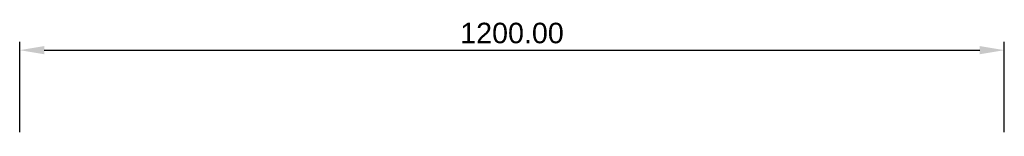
# Model space of a CAD drawing. Header units: millimetres. Extents: x 150 to 1350, y 1398 to 1540.
import ezdxf

# ---------------------------------------------------------------- set-up
doc = ezdxf.new("R2010")
doc.units = ezdxf.units.MM
doc.layers.add('Desks', color=7, linetype='Continuous', true_color=0x000000)
doc.styles.add('Millimeter Small', font='arial.ttf')
doc.dimstyles.new('Millimeter Small', dxfattribs={"dimtxt": 25, "dimasz": 30, "dimexe": 10, "dimexo": 5, "dimgap": 8, "dimtad": 1, "dimtoh": 1, "dimzin": 1, "dimdsep": 46, "dimtxsty": 'Millimeter Small', "dimcen": 25, "dimadec": 1, "dimazin": 1, "dimtfac": 1, "dimtdec": 4, "dimtix": 1, "dimtofl": 0, "dimtmove": 1, "dimatfit": 3, "dimfxl": 10, "dimtolj": 1, "dimtzin": 1, "dimarcsym": 0})

# ---------------------------------------------------------------- blocks, each defined once
blk = doc.blocks.new('*D1')
at = {"layer": 'Defpoints', "color": 0}
for p in [(1350, 1502.5), (150, 1397.5), (1350, 1397.5)]:
    blk.add_point(p, dxfattribs=at)
at = {"layer": 'Desks', "color": 0, "lineweight": -2}
for p, q in [((150, 1402.5), (150, 1512.5)), ((1350, 1402.5), (1350, 1512.5)), ((180, 1502.5), (1320, 1502.5))]:
    blk.add_line(p, q, dxfattribs=at)
at = {"layer": 'Desks', "color": 0}
for points in [[(180, 1507.5), (180, 1497.5), (150, 1502.5)], [(1320, 1497.5), (1320, 1507.5), (1350, 1502.5)]]:
    blk.add_solid(points, dxfattribs=at)
at = {"layer": 'Desks', "color": 0, "insert": (750, 1523.2625), "char_height": 25, "attachment_point": 5, "style": 'Millimeter Small'}
blk.add_mtext('\\A1;1200.00', dxfattribs=at)

msp = doc.modelspace()

# ---------------------------------------------------------------- dimensions: what is measured, and where the dimension line sits
at = {"layer": 'Desks'}
dim = msp.add_linear_dim(base=(1350, 1502.5, 720), p1=(150, 1397.5, 720), p2=(1350, 1397.5, 720), dimstyle='Millimeter Small', override={"dimscale": 1, "dimtxt": 25, "dimasz": 30, "dimexe": 10, "dimexo": 5, "dimgap": 8, "dimtad": 1, "dimtih": 0, "dimtoh": 0, "dimdec": 2, "dimlfac": 1, "dimzin": 1, "dimtxsty": 'Millimeter Small', "dimsah": 0, "dimcen": 25, "dimadec": 1, "dimazin": 1, "dimtix": 0, "dimtmove": 0, "dimfxl": 10, "dimtzin": 1}, dxfattribs=at)
dim.commit()
dim.dimension.update_dxf_attribs({"geometry": '*D1', "text_midpoint": (750, 1523.263, 720)})

doc.saveas('drawing.dxf')
